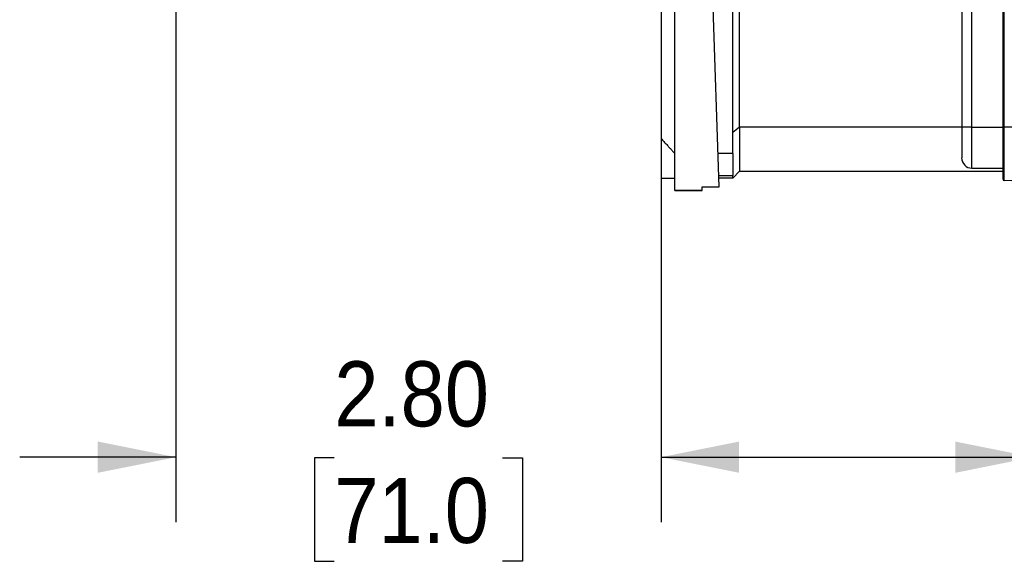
# Model space of a CAD drawing. Header units: inches. Extents: x 0 to 33, y 0 to 25.5.
# Tile 9 of 18: x 15.5 to 21.1, y 10.8 to 13.9. Entities that reach past the tile are written whole.
import ezdxf

# ---------------------------------------------------------------- set-up
doc = ezdxf.new("R2010")
doc.units = ezdxf.units.IN
doc.header["$LTSCALE"] = 3
doc.header["$MEASUREMENT"] = 0
doc.linetypes.add('SLD-Solid', pattern=[0])
doc.layers.add('DIMENSIONS', color=140, linetype='SLD-Solid', lineweight=25)
doc.styles.add('SLDTEXTSTYLE0', font='GOTHIC.TTF', dxfattribs={"width": 0.913})
doc.dimstyles.new('SLDDIMSTYLE2', dxfattribs={"dimtxt": 0.375, "dimasz": 0.45, "dimexe": 0, "dimexo": 0.0625, "dimgap": 0.09375, "dimtad": 0, "dimtih": 1, "dimtoh": 1, "dimrnd": 1e-09, "dimzin": 4, "dimdsep": 46, "dimtxsty": 'SLDTEXTSTYLE0', "dimsah": 1, "dimcen": 0.09, "dimadec": 0, "dimazin": 1, "dimtfac": 1, "dimtmove": 0, "dimatfit": 0, "dimfxl": 0, "dimfrac": 2, "dimtolj": 1, "dimtzin": 12, "dimarcsym": 0})
doc.dimstyles.new('SLDDIMSTYLE3', dxfattribs={"dimtxt": 0.375, "dimasz": 0.45, "dimexe": 0, "dimexo": 0.0625, "dimgap": 0.09375, "dimtad": 0, "dimtih": 1, "dimtoh": 1, "dimrnd": 1e-09, "dimzin": 12, "dimdsep": 46, "dimtxsty": 'SLDTEXTSTYLE0', "dimsah": 1, "dimcen": 0.09, "dimadec": 0, "dimazin": 3, "dimtfac": 1, "dimtofl": 0, "dimtmove": 0, "dimatfit": 3, "dimfxl": 0, "dimfrac": 2, "dimtolj": 1, "dimtzin": 12, "dimarcsym": 0})

# ---------------------------------------------------------------- blocks, each defined once
blk = doc.blocks.new('_D_6')
at = {"layer": 'DIMENSIONS'}
for p, q in [((16.3511, 16.5428), (16.3511, 11.0309)), ((19.1464, 13.0913), (19.1464, 11.0309)), ((16.3511, 11.4059), (15.4511, 11.4059)), ((19.1464, 11.4059), (20.0464, 11.4059)), ((17.2639, 11.403), (17.1496, 11.403)), ((17.1496, 11.403), (17.1496, 10.8077)), ((18.2337, 11.403), (18.3479, 11.403)), ((18.3479, 11.403), (18.3479, 10.8077)), ((17.1496, 10.8077), (17.2639, 10.8077)), ((18.3479, 10.8077), (18.2337, 10.8077))]:
    blk.add_line(p, q, dxfattribs=at)
for points in [[(16.3511, 11.4059), (15.9011, 11.4959), (15.9011, 11.3159)], [(19.1464, 11.4059), (19.5964, 11.3159), (19.5964, 11.4959)]]:
    blk.add_solid(points, dxfattribs=at)
at = {"layer": 'DIMENSIONS', "char_height": 0.375, "attachment_point": 1, "style": 'SLDTEXTSTYLE0'}
for s, insert in [('2.80', (17.2639, 11.9582)), ('71.0', (17.2639, 11.2867))]:
    blk.add_mtext(s, dxfattribs=dict(at, insert=insert))
blk = doc.blocks.new('_D_7')
at = {"layer": 'DIMENSIONS'}
for p, q in [((19.1464, 13.0913), (19.1464, 11.0309)), ((21.2921, 12.842), (21.2921, 11.0309)), ((19.1464, 11.4059), (21.2921, 11.4059)), ((21.2921, 11.4059), (21.9427, 11.4059)), ((22.3859, 11.403), (22.2716, 11.403)), ((22.2716, 11.403), (22.2716, 10.8077)), ((23.3557, 11.403), (23.4699, 11.403)), ((23.4699, 11.403), (23.4699, 10.8077)), ((22.2716, 10.8077), (22.3859, 10.8077)), ((23.4699, 10.8077), (23.3557, 10.8077))]:
    blk.add_line(p, q, dxfattribs=at)
for points in [[(19.1464, 11.4059), (19.5964, 11.3159), (19.5964, 11.4959)], [(21.2921, 11.4059), (20.8421, 11.4959), (20.8421, 11.3159)]]:
    blk.add_solid(points, dxfattribs=at)
at = {"layer": 'DIMENSIONS', "char_height": 0.375, "attachment_point": 1, "style": 'SLDTEXTSTYLE0'}
for s, insert in [('2.15', (22.3859, 11.9582)), ('54.5', (22.3859, 11.2867))]:
    blk.add_mtext(s, dxfattribs=dict(at, insert=insert))

msp = doc.modelspace()

# ---------------------------------------------------------------- linework, layer by layer
for p, q in [((19.5598, 13.1554), (19.5598, 15.8475)), ((20.8787, 15.7873), (20.8787, 13.3069)), ((20.9377, 13.3069), (20.9377, 15.7873)), ((21.1149, 15.7873), (21.1149, 13.3069)), ((21.1243, 13.3069), (21.1243, 15.7873)), ((19.1464, 15.7615), (19.1464, 13.2413)), ((19.5992, 13.3094), (19.5992, 15.68)), ((19.2251, 12.9429), (19.2251, 15.5821)), ((19.4808, 12.9641), (19.3965, 15.5821)), ((19.5992, 13.3094), (20.8787, 13.3094)), ((19.5992, 13.3094), (19.5992, 13.053)), ((20.9377, 13.3069), (20.8787, 13.3069)), ((20.8787, 13.3069), (20.8787, 13.1298)), ((20.9377, 13.0707), (20.9377, 13.3069)), ((20.9377, 13.3069), (21.1149, 13.3069)), ((21.1149, 13.3069), (21.1149, 13.0091)), ((21.1149, 13.3069), (21.1243, 13.3069)), ((21.2921, 13.3069), (21.1243, 13.3069)), ((21.1243, 12.9993), (21.1243, 13.3069)), ((19.1464, 13.2413), (19.1464, 13.0136)), ((19.5598, 13.1554), (19.4747, 13.1554)), ((19.5598, 13.1554), (19.5598, 13.0292)), ((19.5598, 13.0136), (19.5992, 13.053)), ((19.5992, 13.053), (21.1149, 13.053)), ((20.9377, 13.0707), (21.1149, 13.0707)), ((19.1464, 13.0136), (19.2251, 13.0136)), ((19.4787, 13.0292), (19.5598, 13.0292)), ((19.5598, 13.0136), (19.4792, 13.0136)), ((19.5598, 13.0136), (19.5598, 13.0292)), ((21.2921, 12.992), (21.1243, 12.9993)), ((19.2251, 12.9429), (19.3826, 12.9429)), ((19.3826, 12.9429), (19.2251, 12.9429)), ((19.2251, 12.9429), (19.2251, 12.9429)), ((19.3826, 12.9641), (19.4808, 12.9641)), ((19.3826, 12.9429), (19.3826, 12.9641)), ((19.3826, 12.9429), (19.3826, 12.9429))]:
    msp.add_line(p, q)
for centre, radius, end in [((20.9377, 13.1298), 0.0591, 270), ((21.1247, 13.0091), 0.00984, 267.5)]:
    msp.add_arc(centre, radius, 180, end)
msp.add_open_spline([(19.5598, 13.2774), (19.5731, 13.2882), (19.5864, 13.299), (19.5992, 13.3094)], degree=3)
msp.add_open_spline([(19.1464, 13.2413), (19.1492, 13.2384), (19.1547, 13.2325), (19.1629, 13.2237), (19.171, 13.215), (19.1791, 13.2062), (19.1888, 13.1956), (19.2001, 13.1832), (19.2129, 13.1691), (19.2211, 13.16), (19.2251, 13.1554)], degree=3, knots=[0, 0, 0, 0, 0.1010557, 0.2019291, 0.3026814, 0.4033759, 0.504077, 0.6712139, 0.8364149, 1, 1, 1, 1])

# ---------------------------------------------------------------- dimensions: what is measured, and where the dimension line sits
at = {"layer": 'DIMENSIONS'}
for base, p2, dimstyle, picture, middle in [((16.3511, 11.4059), (16.3511, 16.6928), 'SLDDIMSTYLE2', '_D_6', (17.7488, 11.4059)), ((21.2921, 11.4059), (21.2921, 12.992), 'SLDDIMSTYLE3', '_D_7', (22.8708, 11.4059))]:
    dim = msp.add_linear_dim(base=base, p1=(19.1464, 13.2413), p2=p2, dimstyle=dimstyle, dxfattribs=at)
    dim.commit()
    dim.dimension.update_dxf_attribs({"geometry": picture, "text_midpoint": middle, "dimtype": 160})

doc.saveas('drawing.dxf')
